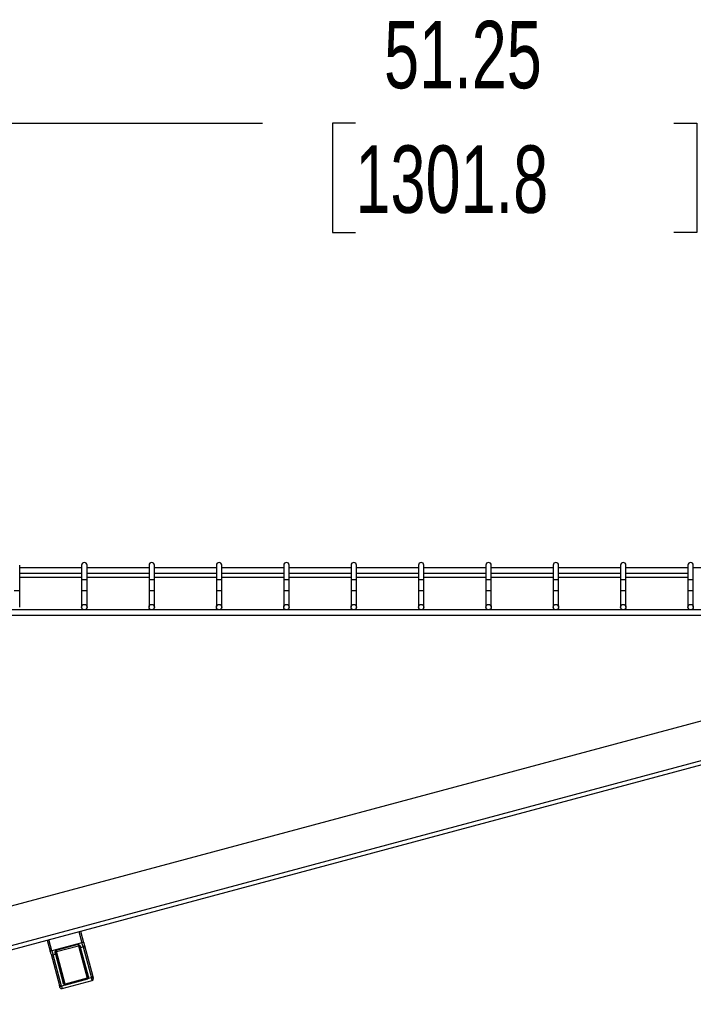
# Model space of a CAD drawing. Header units: inches. Extents: x 0.2 to 10.8, y 0.2 to 8.2.
# Tile 25 of 57: x 3.543 to 4.376, y 6.371 to 7.588. Entities that reach past the tile are written whole.
import ezdxf

# ---------------------------------------------------------------- set-up
doc = ezdxf.new("R2010")
doc.units = ezdxf.units.IN
doc.header["$MEASUREMENT"] = 0
doc.layers.add('DIMENSIONS', color=140, linetype='Continuous', lineweight=25)
doc.styles.add('SLDTEXTSTYLE0', font='TXT', dxfattribs={"width": 0.7})
doc.dimstyles.new('SLDDIMSTYLE0', dxfattribs={"dimtxt": 0.084961, "dimasz": 0.13, "dimexe": 0, "dimexo": 0.0625, "dimgap": 0.02124, "dimtad": 0, "dimtih": 1, "dimtoh": 1, "dimlfac": 24, "dimrnd": 1e-09, "dimzin": 12, "dimdsep": 46, "dimtxsty": 'SLDTEXTSTYLE0', "dimsah": 1, "dimcen": 0.09, "dimadec": 0, "dimazin": 3, "dimtfac": 1, "dimtofl": 0, "dimtmove": 0, "dimatfit": 3, "dimfxl": 0, "dimfrac": 2, "dimtolj": 1, "dimtzin": 12, "dimarcsym": 0})

# ---------------------------------------------------------------- blocks, each defined once
blk = doc.blocks.new('_D_7')
at = {"layer": 'DIMENSIONS'}
for p, q in [((3.1022, 7.0074), (3.1022, 7.5853)), ((5.2376, 7.0074), (5.2376, 7.5853)), ((3.1022, 7.4603), (3.8432, 7.4603)), ((3.9583, 7.4603), (3.9298, 7.4603)), ((3.9298, 7.4603), (3.9298, 7.3252)), ((4.3522, 7.4603), (4.3807, 7.4603)), ((4.3807, 7.4603), (4.3807, 7.3252)), ((5.2376, 7.4603), (4.4673, 7.4603)), ((3.9298, 7.3252), (3.9583, 7.3252)), ((4.3807, 7.3252), (4.3522, 7.3252))]:
    blk.add_line(p, q, dxfattribs=at)
for points in [[(3.1022, 7.4603), (3.2322, 7.4403), (3.2322, 7.4803)], [(5.2376, 7.4603), (5.1076, 7.4803), (5.1076, 7.4403)]]:
    blk.add_solid(points, dxfattribs=at)
at = {"layer": 'DIMENSIONS', "char_height": 0.08333, "attachment_point": 1, "style": 'SLDTEXTSTYLE0'}
for s, insert in [('51.25', (3.9937, 7.5867)), ('1301.8', (3.9583, 7.4327))]:
    blk.add_mtext(s, dxfattribs=dict(at, insert=insert))

msp = doc.modelspace()

# ---------------------------------------------------------------- linework, layer by layer
for p, q in [((3.54299, 6.89623), (3.54299, 6.91373)), ((3.61966, 6.91039), (3.54299, 6.91039)), ((3.54299, 6.90373), (3.61966, 6.90373)), ((3.61966, 6.91373), (3.61966, 6.89623)), ((3.62632, 6.89623), (3.62632, 6.91373)), ((3.70299, 6.91039), (3.62632, 6.91039)), ((3.62632, 6.90373), (3.70299, 6.90373)), ((3.70299, 6.91373), (3.70299, 6.89623)), ((3.70966, 6.89623), (3.70966, 6.91373)), ((3.78632, 6.91039), (3.70966, 6.91039)), ((3.70966, 6.90373), (3.78632, 6.90373)), ((3.78632, 6.91373), (3.78632, 6.89623)), ((3.79299, 6.89623), (3.79299, 6.91373)), ((3.86966, 6.91039), (3.79299, 6.91039)), ((3.79299, 6.90373), (3.86966, 6.90373)), ((3.86966, 6.91373), (3.86966, 6.89623)), ((3.87632, 6.89623), (3.87632, 6.91373)), ((3.95299, 6.91039), (3.87632, 6.91039)), ((3.87632, 6.90373), (3.95299, 6.90373)), ((3.95299, 6.91373), (3.95299, 6.89623)), ((3.95966, 6.89623), (3.95966, 6.91373)), ((4.03632, 6.91039), (3.95966, 6.91039)), ((3.95966, 6.90373), (4.03632, 6.90373)), ((4.03632, 6.91373), (4.03632, 6.89623)), ((4.04299, 6.89623), (4.04299, 6.91373)), ((4.11966, 6.91039), (4.04299, 6.91039)), ((4.04299, 6.90373), (4.11966, 6.90373)), ((4.11966, 6.91373), (4.11966, 6.89623)), ((4.12632, 6.89623), (4.12632, 6.91373)), ((4.20299, 6.91039), (4.12632, 6.91039)), ((4.12632, 6.90373), (4.20299, 6.90373)), ((4.20299, 6.91373), (4.20299, 6.89623)), ((4.20966, 6.89623), (4.20966, 6.91373)), ((4.28632, 6.91039), (4.20966, 6.91039)), ((4.20966, 6.90373), (4.28632, 6.90373)), ((4.28632, 6.91373), (4.28632, 6.89623)), ((4.29299, 6.89623), (4.29299, 6.91373)), ((4.36966, 6.91039), (4.29299, 6.91039)), ((4.29299, 6.90373), (4.36966, 6.90373)), ((4.36966, 6.91373), (4.36966, 6.89623)), ((4.37632, 6.89623), (4.37632, 6.91373)), ((4.45299, 6.91039), (4.37632, 6.91039)), ((3.54299, 6.89881), (3.61966, 6.89881)), ((3.54299, 6.88268), (3.54299, 6.89623)), ((3.61966, 6.89623), (3.61966, 6.88268)), ((3.61966, 6.89623), (3.62299, 6.89623)), ((3.62299, 6.89623), (3.62632, 6.89623)), ((3.62632, 6.89881), (3.70299, 6.89881)), ((3.62632, 6.88268), (3.62632, 6.89623)), ((3.70299, 6.89623), (3.70299, 6.88268)), ((3.70299, 6.89623), (3.70632, 6.89623)), ((3.70632, 6.89623), (3.70966, 6.89623)), ((3.70966, 6.89881), (3.78632, 6.89881)), ((3.70966, 6.88268), (3.70966, 6.89623)), ((3.78632, 6.89623), (3.78632, 6.88268)), ((3.78632, 6.89623), (3.78966, 6.89623)), ((3.78966, 6.89623), (3.79299, 6.89623)), ((3.79299, 6.89881), (3.86966, 6.89881)), ((3.79299, 6.88268), (3.79299, 6.89623)), ((3.86966, 6.89623), (3.86966, 6.88268)), ((3.86966, 6.89623), (3.87299, 6.89623)), ((3.87299, 6.89623), (3.87632, 6.89623)), ((3.87632, 6.89881), (3.95299, 6.89881)), ((3.87632, 6.88268), (3.87632, 6.89623)), ((3.95299, 6.89623), (3.95299, 6.88268)), ((3.95299, 6.89623), (3.95632, 6.89623)), ((3.95632, 6.89623), (3.95966, 6.89623)), ((3.95966, 6.89881), (4.03632, 6.89881)), ((3.95966, 6.88268), (3.95966, 6.89623)), ((4.03632, 6.89623), (4.03632, 6.88268)), ((4.03632, 6.89623), (4.03966, 6.89623)), ((4.03966, 6.89623), (4.04299, 6.89623)), ((4.04299, 6.89881), (4.11966, 6.89881)), ((4.04299, 6.88268), (4.04299, 6.89623)), ((4.11966, 6.89623), (4.11966, 6.88268)), ((4.11966, 6.89623), (4.12299, 6.89623)), ((4.12299, 6.89623), (4.12632, 6.89623)), ((4.12632, 6.89881), (4.20299, 6.89881)), ((4.12632, 6.88268), (4.12632, 6.89623)), ((4.20299, 6.89623), (4.20299, 6.88268)), ((4.20299, 6.89623), (4.20632, 6.89623)), ((4.20632, 6.89623), (4.20966, 6.89623)), ((4.20966, 6.89881), (4.28632, 6.89881)), ((4.20966, 6.88268), (4.20966, 6.89623)), ((4.28632, 6.89623), (4.28632, 6.88268)), ((4.28632, 6.89623), (4.28966, 6.89623)), ((4.28966, 6.89623), (4.29299, 6.89623)), ((4.29299, 6.89881), (4.36966, 6.89881)), ((4.29299, 6.88268), (4.29299, 6.89623)), ((4.36966, 6.89623), (4.36966, 6.88268)), ((4.36966, 6.89623), (4.37299, 6.89623)), ((4.37299, 6.89623), (4.37632, 6.89623)), ((4.37632, 6.88268), (4.37632, 6.89623)), ((3.53632, 6.88268), (3.54299, 6.88268)), ((3.54299, 6.86193), (3.54299, 6.88268)), ((3.61966, 6.88268), (3.61966, 6.86193)), ((3.61966, 6.88268), (3.62632, 6.88268)), ((3.62632, 6.86193), (3.62632, 6.88268)), ((3.70299, 6.88268), (3.70299, 6.86193)), ((3.70299, 6.88268), (3.70966, 6.88268)), ((3.70966, 6.86193), (3.70966, 6.88268)), ((3.78632, 6.88268), (3.78632, 6.86193)), ((3.78632, 6.88268), (3.79299, 6.88268)), ((3.79299, 6.86193), (3.79299, 6.88268)), ((3.86966, 6.88268), (3.86966, 6.86193)), ((3.86966, 6.88268), (3.87632, 6.88268)), ((3.87632, 6.86193), (3.87632, 6.88268)), ((3.95299, 6.88268), (3.95299, 6.86193)), ((3.95299, 6.88268), (3.95966, 6.88268)), ((3.95966, 6.86193), (3.95966, 6.88268)), ((4.03632, 6.88268), (4.03632, 6.86193)), ((4.03632, 6.88268), (4.04299, 6.88268)), ((4.04299, 6.86193), (4.04299, 6.88268)), ((4.11966, 6.88268), (4.11966, 6.86193)), ((4.11966, 6.88268), (4.12632, 6.88268)), ((4.12632, 6.86193), (4.12632, 6.88268)), ((4.20299, 6.88268), (4.20299, 6.86193)), ((4.20299, 6.88268), (4.20966, 6.88268)), ((4.20966, 6.86193), (4.20966, 6.88268)), ((4.28632, 6.88268), (4.28632, 6.86193)), ((4.28632, 6.88268), (4.29299, 6.88268)), ((4.29299, 6.86193), (4.29299, 6.88268)), ((4.36966, 6.88268), (4.36966, 6.86193)), ((4.36966, 6.88268), (4.37632, 6.88268)), ((4.37632, 6.86193), (4.37632, 6.88268)), ((5.12632, 6.8586), (3.21341, 6.8586)), ((3.21341, 6.85193), (5.12632, 6.85193)), ((4.87479, 6.85193), (3.26733, 6.42121)), ((5.04037, 6.84735), (3.27957, 6.37554)), ((3.28081, 6.37091), (5.04161, 6.84271)), ((3.61634, 6.46081), (3.62006, 6.44691)), ((3.61835, 6.46135), (3.62208, 6.44745)), ((3.57716, 6.45031), (3.58088, 6.43641)), ((3.58289, 6.43695), (3.57917, 6.45085)), ((3.62006, 6.44691), (3.58289, 6.43695)), ((3.58803, 6.4379), (3.61514, 6.44516)), ((3.58854, 6.43599), (3.61565, 6.44325)), ((3.61565, 6.44325), (3.61514, 6.44516)), ((3.61565, 6.44325), (3.62641, 6.40311)), ((3.6172, 6.44151), (3.62682, 6.40562)), ((3.61806, 6.44232), (3.61837, 6.44116)), ((3.61837, 6.44116), (3.62139, 6.44197)), ((3.62799, 6.40527), (3.61837, 6.44116)), ((3.62208, 6.44745), (3.62006, 6.44691)), ((3.62139, 6.44197), (3.62006, 6.44691)), ((3.62139, 6.44197), (3.63171, 6.40344)), ((3.62307, 6.44374), (3.63339, 6.40521)), ((3.58289, 6.43695), (3.58088, 6.43641)), ((3.58187, 6.43271), (3.5922, 6.39417)), ((3.58289, 6.43695), (3.58422, 6.43201)), ((3.58422, 6.43201), (3.58724, 6.43282)), ((3.59454, 6.39348), (3.58422, 6.43201)), ((3.58724, 6.43282), (3.58692, 6.43398)), ((3.58724, 6.43282), (3.59685, 6.39693)), ((3.58803, 6.4379), (3.58854, 6.43599)), ((3.59769, 6.39781), (3.58808, 6.43371)), ((3.5993, 6.39585), (3.58854, 6.43599)), ((3.62641, 6.40311), (3.5993, 6.39585)), ((3.62692, 6.40325), (3.62641, 6.40311)), ((3.62676, 6.40181), (3.62641, 6.40311)), ((3.63171, 6.40344), (3.62709, 6.4022)), ((3.63255, 6.40033), (3.63171, 6.40344)), ((3.59916, 6.39472), (3.59454, 6.39348)), ((3.59454, 6.39348), (3.59537, 6.39037)), ((3.59537, 6.39037), (3.63255, 6.40033)), ((3.5993, 6.39585), (3.59879, 6.39571)), ((3.5993, 6.39585), (3.59965, 6.39454)), ((3.62676, 6.40181), (3.59965, 6.39454))]:
    msp.add_line(p, q)
for centre in [(3.62299, 6.86193), (3.70632, 6.86193), (3.78966, 6.86193), (3.87299, 6.86193), (3.95632, 6.86193), (4.03966, 6.86193), (4.12299, 6.86193), (4.20632, 6.86193), (4.28966, 6.86193), (4.37299, 6.86193)]:
    msp.add_circle(centre, 0.00333)
for centre, radius, start, end in [((3.62299, 6.91373), 0.00333, 0, 180), ((3.70632, 6.91373), 0.00333, 0, 180), ((3.78966, 6.91373), 0.00333, 0, 180), ((3.87299, 6.91373), 0.00333, 0, 180), ((3.95632, 6.91373), 0.00333, 0, 180), ((4.03966, 6.91373), 0.00333, 0, 180), ((4.12299, 6.91373), 0.00333, 0, 180), ((4.20632, 6.91373), 0.00333, 0, 180), ((4.28966, 6.91373), 0.00333, 0, 180), ((4.37299, 6.91373), 0.00333, 0, 180), ((3.61592, 6.44225), 0.00104, 15, 105), ((3.61763, 6.44316), 0.000943, 222.23668, 297.42042), ((3.61798, 6.44199), 0.000918, 211.74273, 295.18284), ((3.62123, 6.4438), 0.00184, 274.81716, 358.25727), ((3.58344, 6.43367), 0.00184, 211.74273, 295.18284), ((3.58688, 6.43492), 0.000943, 272.57958, 347.76332), ((3.58716, 6.43373), 0.000918, 274.81716, 358.25727), ((3.58881, 6.43498), 0.00104, 105, 195), ((3.6276, 6.4061), 0.000918, 211.74273, 295.18284), ((3.62859, 6.40488), 0.00233, 224.2413, 244.71091), ((3.63156, 6.40527), 0.00184, 274.81716, 358.25727), ((3.63201, 6.40234), 0.00208, 285, 15), ((3.59376, 6.39514), 0.00184, 211.74273, 295.18284), ((3.59484, 6.39238), 0.00208, 195, 285), ((3.59678, 6.39784), 0.000918, 274.81716, 358.25727), ((3.59653, 6.39629), 0.00233, 325.28909, 345.7587), ((3.59723, 6.39584), 0.00224, 329.86939, 338.1605), ((3.62821, 6.40414), 0.00224, 231.8395, 240.13061)]:
    msp.add_arc(centre, radius, start, end)
for points, knots in [([(3.61514, 6.44516), (3.61537, 6.44481), (3.6156, 6.44447), (3.61601, 6.4439), (3.61619, 6.44368), (3.61649, 6.4433), (3.61662, 6.44314), (3.61682, 6.44282), (3.61689, 6.44267), (3.61693, 6.44252)], [0, 0, 0, 0, 0.25, 0.25, 0.5, 0.5, 0.75, 0.75, 1, 1, 1, 1]), ([(3.61514, 6.44516), (3.6153, 6.44508), (3.61563, 6.44492), (3.61612, 6.44466), (3.61657, 6.44437), (3.61699, 6.44403), (3.61736, 6.44365), (3.61763, 6.44328), (3.61783, 6.44293), (3.61797, 6.44263), (3.61803, 6.44242), (3.61806, 6.44232)], [0, 0, 0, 0, 0.1253828, 0.2505959, 0.3794966, 0.4994184, 0.6254756, 0.7494048, 0.8333762, 0.9166518, 1, 1, 1, 1]), ([(3.62208, 6.44745), (3.6221, 6.44735), (3.62215, 6.44716), (3.62223, 6.44688), (3.62231, 6.4466), (3.62238, 6.44632), (3.62246, 6.44604), (3.62253, 6.44576), (3.62262, 6.44542), (3.62273, 6.44502), (3.62285, 6.44457), (3.62296, 6.44415), (3.62303, 6.44388), (3.62307, 6.44374)], [0, 0, 0, 0, 0.0718096, 0.1432278, 0.2144136, 0.2855276, 0.356731, 0.4281842, 0.500046, 0.6254253, 0.7499695, 0.8745406, 1, 1, 1, 1]), ([(3.58692, 6.43398), (3.58691, 6.43404), (3.58688, 6.43416), (3.58685, 6.43436), (3.58683, 6.43456), (3.58682, 6.43476), (3.58682, 6.43507), (3.58687, 6.43548), (3.587, 6.43599), (3.58719, 6.43649), (3.58744, 6.43698), (3.58772, 6.43745), (3.58793, 6.43775), (3.58803, 6.4379)], [0, 0, 0, 0, 0.0500663, 0.0999986, 0.1499631, 0.2001262, 0.250652, 0.3745545, 0.5006223, 0.6205181, 0.7494288, 0.8747286, 1, 1, 1, 1]), ([(3.5878, 6.43472), (3.58777, 6.43486), (3.58775, 6.43503), (3.58776, 6.43541), (3.58779, 6.43561), (3.58786, 6.4361), (3.58791, 6.43638), (3.58798, 6.43706), (3.58801, 6.43747), (3.58803, 6.4379)], [0, 0, 0, 0, 0.25, 0.25, 0.5, 0.5, 0.75, 0.75, 1, 1, 1, 1]), ([(3.62692, 6.40325), (3.62701, 6.40352), (3.62704, 6.40388), (3.62701, 6.40471), (3.62694, 6.40517), (3.62682, 6.40562)], [0, 0, 0, 0, 0.5, 0.5, 1, 1, 1, 1]), ([(3.62799, 6.40527), (3.62811, 6.40482), (3.62813, 6.40435), (3.628, 6.40347), (3.62783, 6.40308), (3.62759, 6.40277)], [0, 0, 0, 0, 0.5, 0.5, 1, 1, 1, 1]), ([(3.59845, 6.39496), (3.59808, 6.39511), (3.59774, 6.39537), (3.59719, 6.39605), (3.59697, 6.39648), (3.59685, 6.39693)], [0, 0, 0, 0, 0.5, 0.5, 1, 1, 1, 1]), ([(3.59769, 6.39781), (3.59781, 6.39736), (3.59798, 6.39693), (3.59836, 6.3962), (3.59858, 6.3959), (3.59879, 6.39571)], [0, 0, 0, 0, 0.5, 0.5, 1, 1, 1, 1]), ([(3.59965, 6.39454), (3.59955, 6.39458), (3.59939, 6.39463), (3.59923, 6.39469), (3.59916, 6.39472)], [0, 0, 0, 0, 0.5825818, 1, 1, 1, 1]), ([(3.62709, 6.4022), (3.62705, 6.40214), (3.62694, 6.40201), (3.62682, 6.40188), (3.62676, 6.40181)], [0, 0, 0, 0, 0.41741823, 1, 1, 1, 1])]:
    msp.add_open_spline(points, degree=3, knots=knots)
for points in [[(3.6172, 6.44151), (3.61711, 6.44183), (3.61702, 6.44217), (3.61693, 6.44252)], [(3.58187, 6.43271), (3.58159, 6.43376), (3.58124, 6.43507), (3.58088, 6.43641)], [(3.5878, 6.43472), (3.5879, 6.43436), (3.58799, 6.43402), (3.58808, 6.43371)], [(3.62682, 6.40238), (3.62685, 6.40269), (3.62689, 6.40298), (3.62692, 6.40325)], [(3.63339, 6.40521), (3.63379, 6.40374), (3.63402, 6.40288), (3.63402, 6.40288)], [(3.59282, 6.39184), (3.59282, 6.39184), (3.59259, 6.3927), (3.5922, 6.39417)], [(3.59916, 6.39472), (3.59892, 6.39479), (3.59868, 6.39487), (3.59845, 6.39496)], [(3.59879, 6.39571), (3.59895, 6.3955), (3.59913, 6.39526), (3.5993, 6.39501)], [(3.5993, 6.39501), (3.59942, 6.39484), (3.59954, 6.39469), (3.59965, 6.39454)], [(3.62676, 6.40181), (3.62678, 6.40199), (3.62681, 6.40218), (3.62682, 6.40238)], [(3.62759, 6.40277), (3.62744, 6.40257), (3.62726, 6.40239), (3.62709, 6.4022)]]:
    msp.add_open_spline(points, degree=3)

# ---------------------------------------------------------------- dimensions: what is measured, and where the dimension line sits
at = {"layer": 'DIMENSIONS'}
dim = msp.add_linear_dim(base=(5.23757, 7.46026), p1=(3.10216, 6.95739), p2=(5.23757, 6.95739), dimstyle='SLDDIMSTYLE0', dxfattribs=at)
dim.commit()
dim.dimension.update_dxf_attribs({"geometry": '_D_7', "text_midpoint": (4.15524, 7.46026), "dimtype": 160})

doc.saveas('drawing.dxf')
